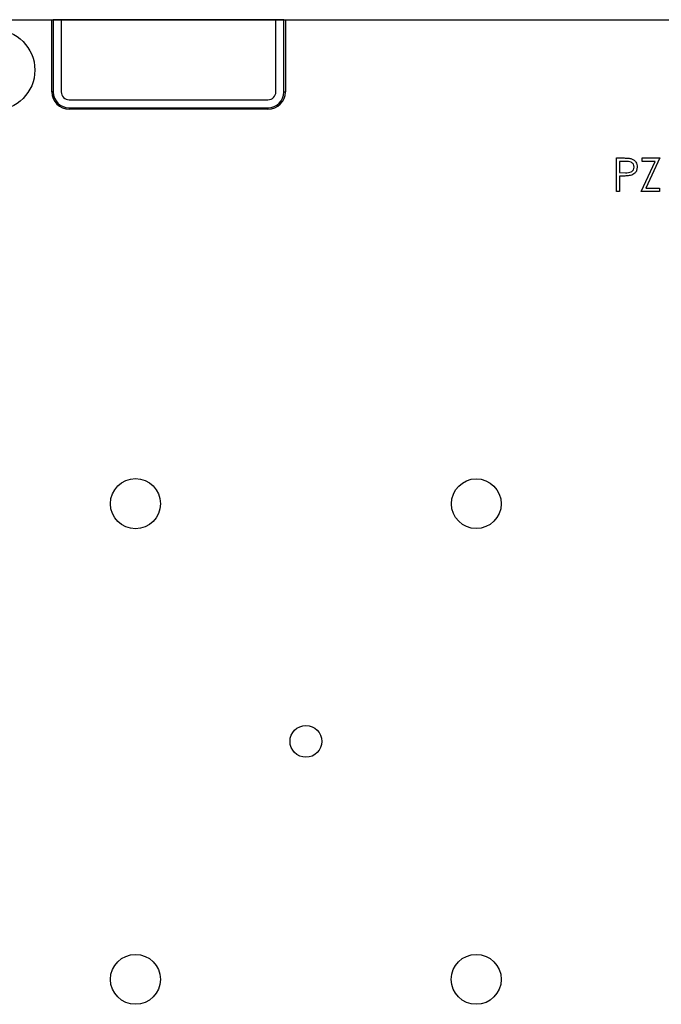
# Model space of a CAD drawing. Extents: x 293 to 851, y 288 to 555.
# Tile 4 of 6: x 689 to 770, y 430 to 555. Entities that reach past the tile are written whole.
import ezdxf

# ---------------------------------------------------------------- set-up
doc = ezdxf.new("R2010")
doc.units = 0
doc.layers.get('0').update_dxf_attribs({"linetype": 'CONTINUOUS'})

msp = doc.modelspace()

# ---------------------------------------------------------------- linework, layer by layer
at = {"color": 7, "linetype": 'CONTINUOUS'}
for p, q in [((612.38, 554.555), (846.22, 554.555)), ((681.32, 554.555), (693.334, 554.555)), ((693.334, 554.555), (693.534, 554.555)), ((693.334, 545.449), (693.334, 554.555)), ((693.534, 554.555), (693.534, 545.449)), ((694.534, 554.555), (693.534, 554.555)), ((694.534, 554.555), (694.534, 545.449)), ((721.616, 554.555), (694.534, 554.555)), ((721.616, 545.449), (721.616, 554.555)), ((722.616, 554.555), (721.616, 554.555)), ((722.616, 554.555), (722.816, 554.555)), ((722.616, 545.449), (722.616, 554.555)), ((722.816, 554.555), (770.41, 554.555)), ((722.816, 554.555), (722.816, 545.449)), ((693.534, 545.449), (693.334, 545.449)), ((722.616, 545.449), (722.816, 545.449)), ((695.534, 544.449), (720.616, 544.449)), ((695.534, 543.449), (720.616, 543.449)), ((695.534, 543.449), (695.534, 543.249)), ((720.616, 543.249), (695.534, 543.249)), ((720.616, 543.449), (720.616, 543.249)), ((764.584, 532.874), (764.584, 537.107)), ((764.584, 537.107), (765.414, 537.107)), ((765.738, 536.673), (764.964, 536.673)), ((764.964, 536.673), (764.964, 535.262)), ((767.677, 532.874), (769.453, 536.673)), ((767.84, 537.107), (770.065, 537.107)), ((767.84, 536.673), (767.84, 537.107)), ((769.453, 536.673), (767.84, 536.673)), ((770.065, 537.107), (768.29, 533.308)), ((764.964, 535.262), (765.705, 535.252)), ((764.964, 534.827), (764.964, 532.874)), ((765.267, 534.827), (764.964, 534.827)), ((768.29, 533.308), (770.011, 533.308)), ((770.011, 533.308), (770.011, 532.874)), ((764.964, 532.874), (764.584, 532.874)), ((770.011, 532.874), (767.677, 532.874))]:
    msp.add_line(p, q, dxfattribs=at)
for centre, radius in [((686.12, 548.205), 5.08), ((703.895, 493.492), 3.158), ((703.895, 493.492), 3.158), ((746.895, 493.492), 3.141), ((746.895, 493.492), 3.141), ((725.394, 463.497), 2), ((725.394, 463.497), 2), ((703.895, 433.484), 3.15), ((703.895, 433.484), 3.15), ((746.895, 433.484), 3.15), ((746.895, 433.484), 3.15)]:
    msp.add_circle(centre, radius, dxfattribs=at)
for centre, radius, start, end in [((695.534, 545.449), 2.2, 180, 270), ((695.534, 545.449), 2, 180, 270), ((695.534, 545.449), 2, 180, 270), ((695.534, 545.449), 1, 180, 270), ((695.534, 545.449), 1, 180, 270), ((720.616, 545.449), 1, 270, 0), ((720.616, 545.449), 2, 270, 0), ((720.616, 545.449), 2, 270, 0), ((720.616, 545.449), 1, 270, 0), ((720.616, 545.449), 2.2, 270, 0)]:
    msp.add_arc(centre, radius, start, end, dxfattribs=at)
for points, knots in [([(765.414, 537.107), (765.595, 537.107), (765.918, 537.108), (766.238, 537.063), (766.378, 537.043)], [0, 0, 0, 0, 0.5603137, 1, 1, 1, 1]), ([(765.414, 537.107), (765.595, 537.107), (765.918, 537.108), (766.238, 537.063), (766.378, 537.043)], [0, 0, 0, 0, 0.5603137, 1, 1, 1, 1]), ([(766.809, 535.97), (766.79, 536.091), (766.761, 536.274), (766.605, 536.465), (766.306, 536.679), (765.99, 536.676), (765.738, 536.673)], [0, 0, 0, 0, 0.24896926, 0.37472913, 0.50038299, 1, 1, 1, 1]), ([(766.809, 535.97), (766.79, 536.091), (766.761, 536.274), (766.605, 536.465), (766.306, 536.679), (765.99, 536.676), (765.738, 536.673)], [0, 0, 0, 0, 0.24896926, 0.37472913, 0.50038299, 1, 1, 1, 1]), ([(766.378, 537.043), (766.507, 536.997), (766.764, 536.904), (767.03, 536.618), (767.17, 536.292), (767.183, 536.078), (767.189, 535.971)], [0, 0, 0, 0, 0.2797054, 0.5593809, 0.7795086, 1, 1, 1, 1]), ([(766.378, 537.043), (766.507, 536.997), (766.764, 536.904), (767.03, 536.618), (767.17, 536.292), (767.183, 536.078), (767.189, 535.971)], [0, 0, 0, 0, 0.2797054, 0.5593809, 0.7795086, 1, 1, 1, 1]), ([(765.705, 535.252), (765.963, 535.251), (766.286, 535.25), (766.598, 535.462), (766.761, 535.657), (766.79, 535.845), (766.809, 535.97)], [0, 0, 0, 0, 0.4997206, 0.6253498, 0.7510825, 1, 1, 1, 1]), ([(765.705, 535.252), (765.963, 535.251), (766.286, 535.25), (766.598, 535.462), (766.761, 535.657), (766.79, 535.845), (766.809, 535.97)], [0, 0, 0, 0, 0.4997206, 0.6253498, 0.7510825, 1, 1, 1, 1]), ([(767.189, 535.971), (767.179, 535.832), (767.159, 535.553), (766.947, 535.213), (766.658, 534.994), (766.449, 534.929), (766.344, 534.897)], [0, 0, 0, 0, 0.2800989, 0.5593238, 0.7794579, 1, 1, 1, 1]), ([(767.189, 535.971), (767.179, 535.832), (767.159, 535.553), (766.947, 535.213), (766.658, 534.994), (766.449, 534.929), (766.344, 534.897)], [0, 0, 0, 0, 0.2800989, 0.5593238, 0.7794579, 1, 1, 1, 1]), ([(766.344, 534.897), (766.144, 534.872), (765.786, 534.827), (765.425, 534.827), (765.267, 534.827)], [0, 0, 0, 0, 0.5596942, 1, 1, 1, 1]), ([(766.344, 534.897), (766.144, 534.872), (765.786, 534.827), (765.425, 534.827), (765.267, 534.827)], [0, 0, 0, 0, 0.5596942, 1, 1, 1, 1])]:
    msp.add_open_spline(points, degree=3, knots=knots, dxfattribs=at)

doc.saveas('drawing.dxf')
